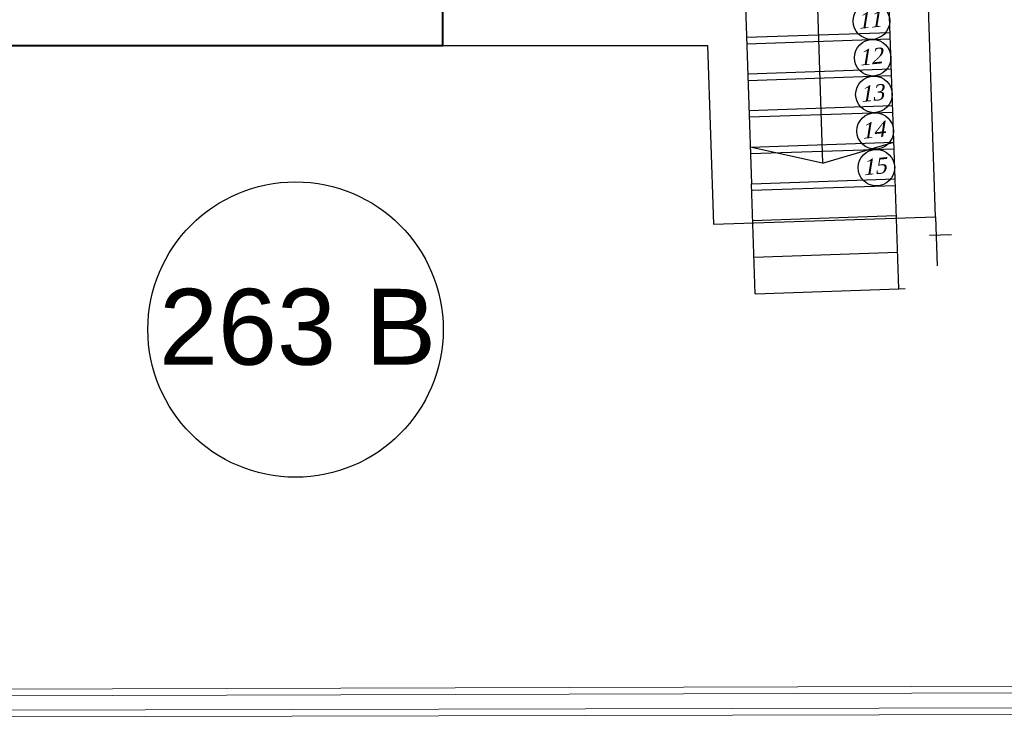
# Model space of a CAD drawing. Header units: metres. Extents: x -710577 to 709766, y -710660 to 709683.
# Tile 17 of 70: x -513.14 to -505.6, y -479.91 to -474.52. Entities that reach past the tile are written whole.
import ezdxf
from ezdxf.enums import TextEntityAlignment as Align

# ---------------------------------------------------------------- set-up
doc = ezdxf.new("R2010")
doc.units = ezdxf.units.M
doc.header["$LTSCALE"] = 50
doc.header["$MEASUREMENT"] = 0
doc.linetypes.add('BAS-263$0$basement$0$HIDDEN', pattern=[0.375, 0.25, -0.125])
for name, color, linetype in [('BAS-263$0$basement$0$A-ATTRIB', 102, 'Continuous'), ('BAS-263$0$basement$0$A-HIDDEN', 8, 'Continuous'), ('BAS-263$0$basement$0$A-STAIR', 1, 'Continuous'), ('BAS-263$0$basement$0$A-WALL', 6, 'Continuous'), ('dimensions', 3, 'Continuous'), ('GR-263$0$ground$0$RN', 3, 'Continuous'), ('Samrt Heat', 1, 'Continuous'), ('smart heat', 7, 'Continuous')]:
    doc.layers.add(name, color=color, linetype=linetype)
doc.layers.add('BS XREF$0$INT- WALL', color=7, linetype='Continuous', lineweight=40)
doc.styles.add('Arial', font='arial.ttf', dxfattribs={"width": 0.7, "height": 0.108})
doc.styles.add('BAS-263$0$basement$0$STYLE3', font='times.ttf')
doc.styles.add('GR-263$0$ground$0$AXT', font='simplex.shx')

# ---------------------------------------------------------------- blocks, each defined once
blk = doc.blocks.new('BAS-263$0$basement$0$ST')
blk.add_circle((0.0289, 0.1717), 0.15)
at = {"style": 'BAS-263$0$basement$0$STYLE3', "oblique": 15}
blk.add_attdef('ST', text='', height=0.13, dxfattribs=at).set_placement((0.0111, 0.184), align=Align.MIDDLE)
blk = doc.blocks.new('GR-263$0$ground$0$RN')
at = {"style": 'GR-263$0$ground$0$AXT', "oblique": 10}
for tag, p in [('R1', (0, 0.75)), ('R2', (0, 0.5)), ('R3', (0, 0.25)), ('R4', (0, 0))]:
    blk.add_attdef(tag, text='', height=0.15, dxfattribs=at).set_placement(p, align=Align.MIDDLE)

msp = doc.modelspace()

# ---------------------------------------------------------------- linework, layer by layer
at = {"layer": 'BAS-263$0$basement$0$A-HIDDEN'}
for p, q in [((-507.5075, -476.6206), (-507.5357, -475.7791)), ((-507.534, -475.8292), (-506.4347, -475.7923)), ((-506.4081, -476.5836), (-506.4363, -475.7422)), ((-507.5263, -476.0596), (-506.4269, -476.0227)), ((-507.5169, -476.3401), (-506.4175, -476.3032)), ((-507.5075, -476.6206), (-506.4081, -476.5836)), ((-506.4081, -476.5836), (-506.3581, -476.582))]:
    msp.add_line(p, q, dxfattribs=at)
at = {"layer": 'BAS-263$0$basement$0$A-STAIR'}
for p, q in [((-507.1169, -471.8633), (-506.9907, -475.6204)), ((-507.5734, -474.6572), (-506.474, -474.6203)), ((-507.564, -474.9377), (-506.4646, -474.9007)), ((-507.5546, -475.2181), (-506.4552, -475.1812)), ((-507.5451, -475.4986), (-506.4458, -475.4617)), ((-506.9907, -475.6204), (-507.5451, -475.4986)), ((-506.9907, -475.6204), (-506.4458, -475.4617))]:
    msp.add_line(p, q, dxfattribs=at)
at = {"layer": 'BAS-263$0$basement$0$A-STAIR', "linetype": 'BAS-263$0$basement$0$HIDDEN'}
for p, q in [((-507.5717, -474.7073), (-506.4723, -474.6703)), ((-507.5623, -474.9877), (-506.4629, -474.9508)), ((-507.5529, -475.2682), (-506.4535, -475.2313)), ((-507.5435, -475.5487), (-506.4441, -475.5118))]:
    msp.add_line(p, q, dxfattribs=at)
at = {"layer": 'BAS-263$0$basement$0$A-WALL'}
for p, q in [((-506.1264, -476.032), (-506.6632, -460.0478)), ((-506.4363, -475.7422), (-506.953, -460.3577)), ((-507.5813, -474.4218), (-507.5357, -475.7791)), ((-514.6491, -474.7218), (-507.8714, -474.7218)), ((-507.8714, -474.7218), (-507.8255, -476.089)), ((-507.5357, -475.7791), (-506.4363, -475.7422)), ((-507.8255, -476.089), (-506.1264, -476.032))]:
    msp.add_line(p, q, dxfattribs=at)
at = {"layer": 'BS XREF$0$INT- WALL', "elevation": 0}
msp.add_lwpolyline([(-509.8991, -461.3816), (-509.8991, -461.0816), (-514.3491, -461.0816), (-514.3491, -460.8616), (-514.6491, -460.8616), (-514.6491, -461.0816), (-518.8741, -461.0816), (-518.8741, -473.6718), (-514.6491, -473.6718), (-514.6491, -474.7219), (-509.8991, -474.7219), (-509.8991, -461.3816)], dxfattribs=at)
at = {"layer": 'dimensions'}
for p, q in [((-506.1264, -476.032), (-506.1138, -476.4077)), ((-506.1717, -476.1736), (-506.0053, -476.168))]:
    msp.add_line(p, q, dxfattribs=at)
at = {"layer": 'GR-263$0$ground$0$RN'}
msp.add_circle((-511.0261, -476.8952), 1.1306, dxfattribs=at)
at = {"layer": 'Samrt Heat', "color": 240, "lineweight": 0, "true_color": 0xed1f24}
for p, q in [((-533.9411, -479.8586), (-497.8989, -479.7719)), ((-533.9411, -479.9091), (-497.8989, -479.8225))]:
    msp.add_line(p, q, dxfattribs=at)
at = {"layer": 'smart heat', "color": 240, "lineweight": 0, "true_color": 0xed1f24}
for p, q in [((-534.0414, -479.707), (-503.7602, -479.6204)), ((-534.0414, -479.7575), (-503.7602, -479.6709))]:
    msp.add_line(p, q, dxfattribs=at)

# ---------------------------------------------------------------- block references
at = {"layer": 'BAS-263$0$basement$0$A-ATTRIB', "xscale": 0.9333333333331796, "yscale": 0.9333333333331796, "zscale": 0.9333333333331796, "rotation": 5.801937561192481}
for p, values in [((-506.6274, -474.6963), {'ST': '11'}), ((-506.618, -474.9768), {'ST': '12'}), ((-506.6086, -475.2573), {'ST': '13'}), ((-506.5991, -475.5377), {'ST': '14'}), ((-506.5897, -475.8182), {'ST': '15'})]:
    msp.add_blockref('BAS-263$0$basement$0$ST', p, dxfattribs=at).add_auto_attribs(values)
at = {"layer": 'GR-263$0$ground$0$RN'}
ref = msp.add_blockref('GR-263$0$ground$0$RN', (-511.0102, -476.8799), dxfattribs=dict(at, xscale=0.01185875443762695, yscale=0.01185875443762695, zscale=0.01185875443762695))
ref.add_attrib('R2', '263 B', dxfattribs={"layer": '0', "height": 0.58121, "style": 'Arial'}).set_placement((-511.0102, -476.8739), align=Align.MIDDLE)

doc.saveas('drawing.dxf')
